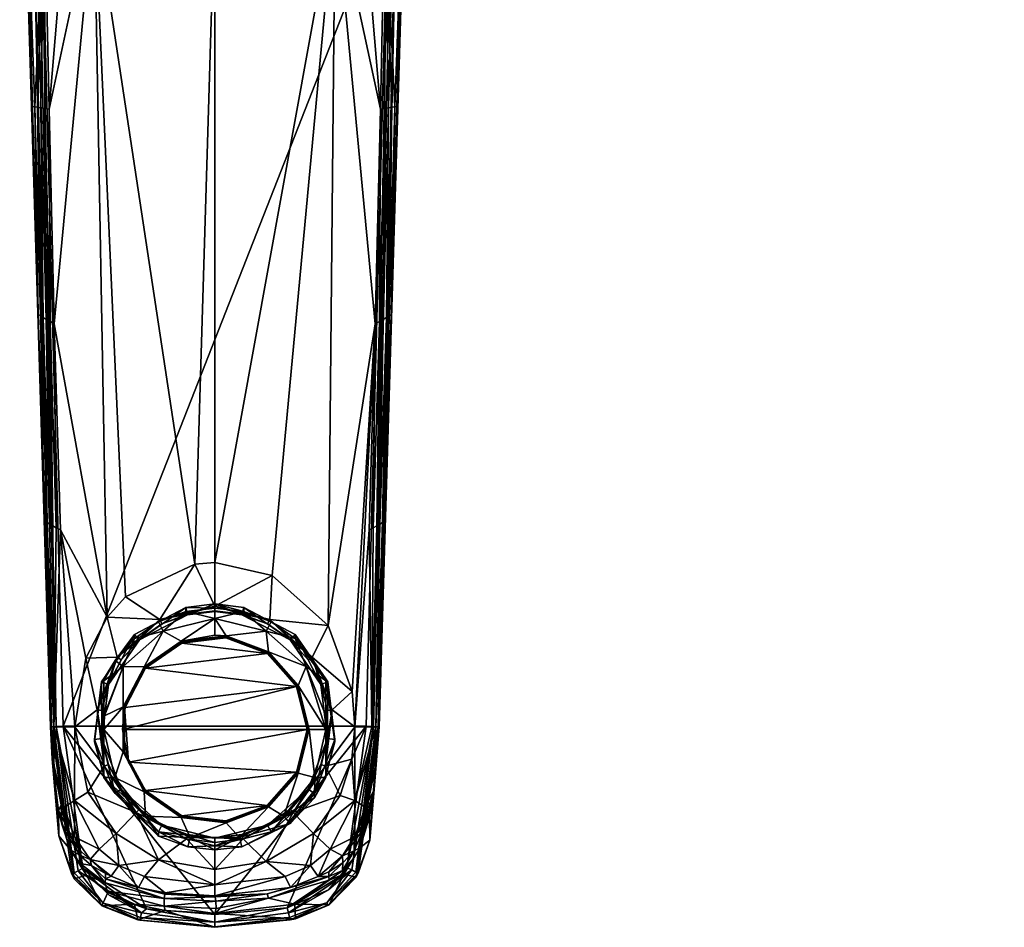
# Model space of a CAD drawing. Header units: centimetres. Extents: x -0.7 to 10.3, y -10.1 to 8.2.
# Tile 1 of 9: x -0.1 to 9.8, y -10.1 to -1. Entities that reach past the tile are written whole.
import ezdxf

# ---------------------------------------------------------------- set-up
doc = ezdxf.new("R2010")
doc.units = ezdxf.units.CM
doc.layers.get('0').update_dxf_attribs({"true_color": 0x5890e1})

msp = doc.modelspace()

# ---------------------------------------------------------------- meshes
at = {"color": 191, "true_color": 0xb89be5}
mesh = msp.add_polyface(dxfattribs=at)
corners = [(1.8878, -6.4325, 56.2974), (1.6889, -6.4472, 56.3011), (1.8878, 0.2496, 56.0637), (0.675, 0.2496, 56.2387), (0.9886, -6.779, 56.3862), (0.8051, -6.9827, 56.4389), (0.2722, -4.0302, 56.5798), (0.1335, -3.9491, 56.7376), (0.1645, -5.5959, 56.8099), (0.1121, -3.936, 56.7837), (0.0761, -1.8433, 56.7082), (0.0537, -1.8395, 56.7548), (-0.0005, 0.2496, 56.7283), (0.0527, -1.8394, 56.7575), (0.1743, 0.2496, 56.4904), (0.1043, -1.8479, 56.6641), (0.1605, -3.9653, 56.6943), (0.2001, -6.0301, 56.7733), (0.1108, -3.9353, 56.7867), (0.3978, 0.2496, 56.3485), (0.2211, -1.8663, 56.546), (0.1382, -1.8533, 56.6224), (0.1772, -1.8595, 56.5831), (0.2302, -4.0061, 56.6154), (0.1928, -3.9844, 56.6535), (3.1006, 0.2496, 56.2387), (0.1444, 0.2518, 58.1923), (0.0017, 5.6311, 58.1542), (0.2907, -8.0824, 58.16), (-0.0437, 5.631, 58.078), (0.2437, -8.0846, 58.0949), (-0.0481, 5.631, 58.0472), (0.2341, -8.085, 58.0415), (-0.0196, 0.2496, 57.0839), (-0.0099, 1.619, 56.5708), (-0.075, 2.942, 56.6907), (0.0472, 1.6454, 56.4448), (0.1258, 1.678, 56.3317), (0.2231, 1.7151, 56.2309), (0.3378, 1.7549, 56.1429), (1.8878, 2.0203, 55.7751), (0.6117, 1.8379, 56.0053), (3.1639, 1.8379, 56.0053), (0.2341, -8.0849, 57.2008), (0.364, -8.0792, 58.1923), (3.6313, 0.2518, 58.1923)]
mesh.append_faces([[corners[k] for k in face] for face in [(0, 1, 2), (2, 1, 3), (3, 1, 4), (5, 3, 4), (5, 6, 3), (7, 8, 9), (10, 9, 11), (12, 11, 13), (12, 10, 11), (12, 14, 10), (10, 14, 15), (7, 15, 16), (17, 7, 16), (8, 18, 9), (9, 18, 11), (11, 18, 13), (19, 20, 14), (19, 3, 20), (20, 3, 6), (21, 16, 15), (14, 21, 15), (14, 22, 21), (14, 20, 22), (22, 20, 23), (24, 22, 23), (24, 21, 22), (24, 16, 21), (20, 6, 23), (15, 7, 10), (10, 7, 9), (2, 25, 0), (26, 27, 28), (27, 29, 28), (28, 29, 30), (30, 29, 31), (32, 30, 31), (31, 33, 32), (14, 12, 34), (12, 35, 34), (36, 37, 14), (34, 36, 14), (38, 39, 19), (37, 19, 14), (37, 38, 19), (40, 2, 41), (41, 2, 3), (39, 3, 19), (39, 41, 3), (2, 40, 42), (12, 13, 33), (33, 13, 18), (33, 18, 43), (12, 33, 35), (44, 45, 26)]], dxfattribs={"color": 191})
mesh = msp.add_polyface(dxfattribs=at)
corners = [(3.6375, -1.8533, 56.6224), (3.5985, -1.8595, 56.5831), (3.6013, 0.2496, 56.4904), (3.6713, -1.8479, 56.6641), (3.6996, -1.8433, 56.7082), (3.1006, 0.2496, 56.2387), (3.3779, 0.2496, 56.3485), (3.5546, -1.8663, 56.546), (3.7762, 0.2496, 56.7283), (3.7219, -1.8395, 56.7548), (3.7229, -1.8394, 56.7575), (3.5319, -8.0846, 58.0949), (3.8237, 5.631, 58.0472), (3.8194, 5.631, 58.078), (3.485, -8.0824, 58.16), (3.7739, 5.6311, 58.1542), (3.6313, 0.2518, 58.1923), (3.7855, 1.619, 56.5708), (3.8506, 2.942, 56.6907), (3.7284, 1.6454, 56.4448), (3.6499, 1.678, 56.3317), (1.8878, 0.2496, 56.0637), (3.1639, 1.8379, 56.0053), (3.5525, 1.7151, 56.2309), (3.4378, 1.7549, 56.1429), (3.7953, 0.2496, 57.0839), (3.5416, -8.085, 58.0415), (3.689, 4.7632, 58.1923), (0.1444, 0.2518, 58.1923), (9.7086, 1.8346, 47.4235), (9.7647, 1.8085, 47.4172), (9.7237, 1.6881, 48.2095), (9.635, 1.9166, 47.4944), (9.665, 1.8055, 49.083), (9.6938, 1.7424, 49.0665), (9.6944, 1.7732, 49.1097), (9.7399, 1.7445, 49.1403), (9.6997, 1.7698, 49.1133), (9.7391, 1.7025, 49.0815), (9.7952, 1.6771, 49.0905), (9.7961, 1.7316, 49.1668), (9.7486, 1.7425, 49.1444), (9.7798, 1.6617, 48.2042), (9.7445, 1.697, 48.9646), (9.7922, 1.6741, 48.9181), (9.7371, 1.7007, 48.9719), (9.6953, 1.7397, 49.0237), (9.8344, 1.6914, 47.9811), (9.7999, 1.9584, 49.4839), (9.7444, 1.9764, 49.4647), (9.6992, 2.0046, 49.4341)]
mesh.append_faces([[corners[k] for k in face] for face in [(0, 1, 2), (3, 2, 4), (5, 6, 7), (7, 6, 2), (2, 8, 4), (4, 8, 9), (8, 10, 9), (2, 3, 0), (11, 12, 13), (14, 13, 15), (16, 14, 15), (8, 17, 18), (8, 2, 17), (17, 2, 19), (19, 2, 20), (5, 21, 22), (23, 20, 6), (24, 6, 5), (22, 24, 5), (6, 24, 23), (20, 2, 6), (25, 12, 26), (8, 25, 10), (8, 18, 25), (16, 27, 28), (29, 30, 31), (32, 31, 33), (32, 29, 31), (33, 34, 35), (36, 38, 41), (31, 30, 42), (43, 42, 44), (46, 31, 45), (31, 46, 33), (47, 42, 30), (35, 34, 37), (40, 48, 41), (36, 49, 37), (35, 50, 33), (43, 38, 45), (46, 34, 33)]], dxfattribs={"color": 191})
mesh.append_faces([[corners[k] for k in face] for face in [(36, 37, 34), (34, 38, 36), (38, 39, 40), (40, 41, 38), (31, 42, 43), (43, 45, 31), (49, 36, 41), (41, 48, 49), (50, 35, 37), (38, 43, 44), (44, 39, 38), (34, 46, 45), (45, 38, 34)]], dxfattribs={"vtx2": -1, "color": 191})
mesh = msp.add_polyface(dxfattribs=at)
corners = [(3.1006, 0.2496, 56.2387), (3.5546, -1.8663, 56.546), (3.5035, -4.0302, 56.5798), (3.0287, -7.0677, 56.4603), (3.2712, -7.7313, 56.5947), (2.4651, -6.5623, 56.3298), (1.8878, -6.4325, 56.2974), (3.2963, -8.085, 56.6293), (3.4416, -6.1043, 56.62), (3.4685, -8.085, 56.7795), (3.4821, -6.0822, 56.6546), (3.5181, -6.0624, 56.6917), (3.5454, -4.0061, 56.6154), (3.5828, -3.9844, 56.6535), (3.5985, -1.8595, 56.5831), (3.6422, -3.9491, 56.7376), (3.6996, -1.8433, 56.7082), (3.6636, -3.936, 56.7837), (3.6108, -5.6065, 56.8101), (3.6648, -3.9353, 56.7867), (3.5756, -6.0301, 56.7733), (3.5957, -6.0186, 56.8159), (3.5077, -8.085, 56.8447), (3.5494, -6.0449, 56.7313), (3.6013, 0.2496, 56.4904), (3.7219, -1.8395, 56.7548), (3.7229, -1.8394, 56.7575), (3.6151, -3.9653, 56.6943), (3.6713, -1.8479, 56.6641), (3.6375, -1.8533, 56.6224), (2.8683, -7.3837, 56.8102), (2.4415, -7.0062, 56.7904), (3.5416, -8.085, 58.0415), (3.8237, 5.631, 58.0472), (3.5319, -8.0846, 58.0949), (3.6313, 0.2518, 58.1923), (3.4116, -8.0792, 58.1923), (3.485, -8.0824, 58.16), (3.8194, 5.631, 58.078), (3.5416, -8.0848, 57.2005), (3.7953, 0.2496, 57.0839), (0.364, -8.0792, 58.1923), (2.6963, -7.155, 56.6686), (2.6963, -7.1972, 55.8647), (2.4545, -7.0305, 55.856), (2.4072, -7.1233, 55.8021), (2.419, -7.0504, 56.7648), (2.6458, -7.2066, 56.773), (2.6458, -7.212, 56.6715), (2.1796, -6.8842, 56.6543)]
mesh.append_faces([[corners[k] for k in face] for face in [(0, 1, 2), (3, 2, 4), (3, 0, 2), (3, 5, 0), (0, 5, 6), (4, 2, 7), (7, 2, 8), (9, 8, 10), (11, 10, 12), (13, 12, 14), (15, 16, 17), (18, 17, 19), (18, 15, 17), (18, 20, 15), (18, 21, 20), (20, 21, 22), (11, 9, 10), (11, 23, 9), (11, 13, 23), (11, 12, 13), (14, 1, 24), (14, 12, 1), (1, 12, 2), (2, 12, 10), (8, 2, 10), (17, 25, 19), (17, 16, 25), (25, 26, 19), (15, 20, 27), (28, 27, 29), (27, 28, 15), (15, 28, 16), (23, 13, 27), (20, 23, 27), (20, 22, 23), (27, 13, 29), (29, 13, 14), (3, 30, 31), (5, 3, 31), (32, 33, 34), (35, 36, 37), (37, 34, 38), (39, 40, 32), (21, 18, 39), (18, 19, 39), (39, 19, 40), (40, 19, 26), (36, 35, 41), (42, 43, 44), (43, 45, 44), (46, 31, 47), (47, 31, 30), (47, 48, 46), (48, 42, 49)]], dxfattribs={"color": 191})
mesh = msp.add_polyface(dxfattribs=at)
corners = [(0.8051, -6.9827, 56.4389), (0.3341, -6.1043, 56.62), (0.2722, -4.0302, 56.5798), (0.5893, -7.3934, 56.5351), (0.268, -8.0849, 56.8444), (0.2935, -6.0822, 56.6546), (0.2576, -6.0624, 56.6917), (0.2263, -6.0449, 56.7313), (0.2001, -6.0301, 56.7733), (0.1799, -6.0186, 56.8159), (0.1645, -5.5959, 56.8099), (0.1605, -3.9653, 56.6943), (0.1335, -3.9491, 56.7376), (0.2302, -4.0061, 56.6154), (0.1928, -3.9844, 56.6535), (2.4651, -6.5623, 56.3298), (2.4415, -7.0062, 56.7904), (1.8878, -6.8699, 56.7833), (1.8878, -6.4325, 56.2974), (1.6889, -6.4472, 56.3011), (1.3342, -7.0062, 56.7904), (0.9886, -6.779, 56.3862), (0.364, -8.0792, 58.1923), (0.1444, 0.2518, 58.1923), (0.2907, -8.0824, 58.16), (0.2341, -8.085, 58.0415), (-0.0196, 0.2496, 57.0839), (0.2341, -8.0849, 57.2008), (0.1108, -3.9353, 56.7867), (1.596, -6.9263, 55.8505), (1.596, -6.8842, 56.6543), (1.8878, -6.891, 55.8487), (1.3212, -7.0305, 55.856), (1.8878, -6.8488, 56.6525), (2.1796, -6.9263, 55.8505), (2.1796, -6.8842, 56.6543), (2.4545, -7.0305, 55.856), (1.8878, -6.9955, 55.7954), (1.3685, -7.1233, 55.8021), (2.4072, -7.1233, 55.8021), (1.3567, -7.0504, 56.7648), (1.6143, -6.9527, 56.7597), (1.8878, -6.9196, 56.758), (2.1613, -6.9527, 56.7597), (2.419, -7.0504, 56.7648), (2.1613, -6.9581, 56.6582), (1.8878, -6.9249, 56.6565), (1.6143, -6.9581, 56.6582), (2.6458, -7.212, 56.6715), (1.1299, -7.212, 56.6715)]
mesh.append_faces([[corners[k] for k in face] for face in [(0, 1, 2), (0, 3, 1), (4, 5, 1), (4, 6, 5), (4, 7, 6), (4, 8, 7), (4, 9, 8), (8, 9, 10), (8, 11, 7), (8, 10, 12), (13, 2, 5), (6, 13, 5), (6, 14, 13), (6, 7, 14), (14, 7, 11), (2, 1, 5), (15, 16, 17), (18, 17, 19), (18, 15, 17), (17, 20, 19), (19, 20, 21), (21, 20, 0), (22, 23, 24), (25, 26, 27), (27, 28, 10), (9, 27, 10), (29, 30, 31), (29, 32, 30), (30, 33, 31), (31, 33, 34), (34, 33, 35), (36, 34, 35), (29, 37, 38), (29, 31, 37), (37, 31, 34), (39, 37, 34), (40, 20, 41), (41, 20, 17), (42, 17, 43), (42, 41, 17), (17, 16, 43), (43, 16, 44), (43, 45, 42), (43, 44, 45), (45, 46, 42), (42, 46, 41), (41, 46, 47), (40, 41, 47), (45, 35, 33), (46, 33, 47), (46, 45, 33), (45, 48, 35), (30, 49, 47), (33, 30, 47)]], dxfattribs={"color": 191})
mesh = msp.add_polyface(dxfattribs=at)
corners = [(0.3341, -6.1043, 56.62), (0.5893, -7.3934, 56.5351), (0.4794, -8.085, 56.6293), (0.268, -8.0849, 56.8444), (0.8051, -6.9827, 56.4389), (1.3342, -7.0062, 56.7904), (0.9074, -7.3837, 56.8102), (0.7052, -7.9162, 56.8381), (0.2649, -8.3115, 56.8878), (0.2341, -8.0849, 57.2008), (0.1799, -6.0186, 56.8159), (0.6775, -8.2371, 56.2674), (0.6775, -8.2131, 56.724), (0.7479, -7.6586, 56.2372), (0.7479, -7.6346, 56.6937), (0.7702, -7.6037, 56.2342), (1.0794, -7.155, 56.6686), (0.8844, -7.4169, 55.8763), (1.0794, -7.1972, 55.8647), (0.7702, -7.6219, 55.887), (0.7702, -8.1116, 55.8539), (0.7702, -7.9758, 55.8516), (0.7784, -7.9771, 55.8468), (0.968, -7.4776, 55.8207), (0.7532, -8.1987, 56.825), (0.7532, -7.9234, 56.8106), (0.8191, -7.6563, 56.7966), (0.9471, -7.4127, 56.7838), (1.1299, -7.2066, 56.773), (1.1299, -7.212, 56.6715), (0.8191, -7.6616, 56.6951), (0.7532, -8.2039, 56.7235), (0.9655, -7.8845, 55.8421), (1.1767, -7.4825, 55.8209), (0.9655, -8.3386, 55.8658), (0.7702, -8.5769, 56.2852), (0.9852, -7.8904, 55.8219), (0.9582, -8.1126, 55.8336), (0.9782, -7.8887, 55.8232), (0.966, -7.8849, 55.8372), (1.1772, -7.4831, 55.8161), (0.9705, -7.8864, 55.8286), (0.966, -8.3387, 55.8609), (1.1806, -7.4866, 55.8077), (1.192, -7.497, 55.8013), (1.0186, -8.4418, 55.8509), (0.9705, -8.3381, 55.8523), (1.1866, -7.4921, 55.8024)]
mesh.append_faces([[corners[k] for k in face] for face in [(0, 1, 2), (3, 0, 2), (4, 5, 6), (1, 6, 7), (2, 1, 7), (1, 4, 6), (3, 8, 9), (10, 3, 9), (11, 12, 13), (13, 12, 14), (15, 14, 16), (17, 16, 18), (17, 15, 16), (17, 19, 15), (15, 13, 14), (20, 21, 22), (22, 21, 23), (23, 21, 19), (17, 23, 19), (17, 18, 23), (24, 7, 25), (25, 7, 26), (26, 7, 6), (27, 6, 28), (27, 26, 6), (27, 28, 29), (30, 27, 29), (30, 26, 27), (30, 25, 26), (30, 31, 25), (25, 31, 24), (12, 31, 14), (14, 30, 16), (14, 31, 30), (30, 29, 16), (32, 20, 22), (23, 32, 22), (23, 33, 32), (32, 34, 20), (15, 35, 13), (13, 35, 11), (19, 21, 15), (15, 21, 20), (35, 15, 20), (36, 37, 38), (34, 32, 39), (39, 32, 40), (39, 41, 42), (39, 43, 41), (44, 36, 38), (32, 33, 40), (45, 38, 37), (38, 46, 41), (47, 38, 41)]], dxfattribs={"color": 191})
mesh = msp.add_polyface(dxfattribs=at)
corners = [(3.5494, -6.0449, 56.7313), (3.5077, -8.085, 56.8447), (3.4685, -8.085, 56.7795), (3.4416, -6.1043, 56.62), (3.2963, -8.085, 56.6293), (3.0705, -7.9162, 56.8381), (3.2712, -7.7313, 56.5947), (2.8683, -7.3837, 56.8102), (3.0287, -7.0677, 56.4603), (3.5957, -6.0186, 56.8159), (3.5416, -8.0848, 57.2005), (3.0054, -7.6037, 56.2342), (2.6963, -7.1972, 55.8647), (2.6963, -7.155, 56.6686), (3.0278, -7.6346, 56.6937), (3.0982, -8.2371, 56.2674), (3.0982, -8.2131, 56.724), (3.0054, -7.6219, 55.887), (2.8076, -7.4776, 55.8207), (2.4072, -7.1233, 55.8021), (3.0054, -7.9758, 55.8516), (3.0054, -8.1116, 55.8539), (2.8285, -7.4127, 56.7838), (2.9566, -7.6563, 56.7966), (2.6458, -7.2066, 56.773), (3.0225, -7.9234, 56.8106), (3.0225, -8.1987, 56.825), (3.0225, -8.2039, 56.7235), (2.9566, -7.6616, 56.6951), (2.6458, -7.212, 56.6715), (2.4274, -7.3308, 55.813), (2.729, -7.6707, 55.8308), (2.8378, -8.1116, 55.8539), (3.0054, -8.5769, 56.2852), (2.711, -7.6812, 55.811), (2.42, -7.3426, 55.7946), (2.7174, -7.6778, 55.8122), (2.8175, -8.1126, 55.8336), (2.8247, -8.1125, 55.8349), (2.4159, -7.3486, 55.7936), (2.8372, -8.1118, 55.8491), (2.7285, -7.6713, 55.826), (2.4271, -7.3316, 55.8081), (2.4246, -7.3358, 55.7998), (2.7244, -7.6738, 55.8175), (2.8327, -8.1123, 55.8404)]
mesh.append_faces([[corners[k] for k in face] for face in [(0, 1, 2), (3, 2, 4), (4, 5, 6), (6, 5, 7), (8, 6, 7), (1, 9, 10), (11, 12, 13), (14, 11, 13), (14, 15, 11), (14, 16, 15), (11, 17, 12), (12, 18, 19), (12, 17, 18), (18, 17, 20), (21, 18, 20), (22, 7, 23), (22, 24, 7), (7, 5, 23), (23, 5, 25), (25, 5, 26), (26, 27, 25), (25, 27, 28), (23, 28, 22), (23, 25, 28), (28, 29, 22), (22, 29, 24), (14, 27, 16), (14, 28, 27), (14, 13, 28), (28, 13, 29), (19, 18, 30), (30, 18, 31), (31, 18, 21), (32, 31, 21), (33, 21, 11), (21, 20, 11), (11, 20, 17), (33, 11, 15), (34, 35, 36), (37, 36, 38), (37, 34, 36), (34, 39, 35), (31, 40, 41), (30, 41, 42), (30, 31, 41), (31, 32, 40), (35, 43, 36), (42, 44, 43), (42, 41, 44), (44, 41, 45), (38, 44, 45), (38, 36, 44), (44, 36, 43), (40, 45, 41)]], dxfattribs={"color": 191})
mesh = msp.add_polyface(dxfattribs=at)
corners = [(2.6963, -7.155, 56.6686), (2.4545, -7.0305, 55.856), (2.1796, -6.8842, 56.6543), (1.0794, -7.1972, 55.8647), (1.0794, -7.155, 56.6686), (1.3212, -7.0305, 55.856), (1.596, -6.8842, 56.6543), (0.968, -7.4776, 55.8207), (1.3685, -7.1233, 55.8021), (1.596, -6.9263, 55.8505), (2.4072, -7.1233, 55.8021), (2.1796, -6.9263, 55.8505), (0.9074, -7.3837, 56.8102), (1.3342, -7.0062, 56.7904), (1.1299, -7.2066, 56.773), (1.3567, -7.0504, 56.7648), (1.1299, -7.212, 56.6715), (1.6143, -6.9581, 56.6582), (2.419, -7.0504, 56.7648), (2.6458, -7.212, 56.6715), (2.1613, -6.9581, 56.6582), (2.0023, -7.1699, 55.8046), (1.8878, -7.1629, 55.8042), (1.8878, -6.9955, 55.7954), (2.4274, -7.3308, 55.813), (1.1767, -7.4825, 55.8209), (1.5509, -7.2245, 55.8074), (0.9852, -7.8904, 55.8219), (2.711, -7.6812, 55.811), (0.9582, -8.1126, 55.8336), (1.192, -7.497, 55.8013), (2.4159, -7.3486, 55.7936), (1.5581, -7.2445, 55.7881), (1.9999, -7.191, 55.7854), (2.8175, -8.1126, 55.8336), (0.9782, -7.8887, 55.8232), (1.1866, -7.4921, 55.8024), (1.5556, -7.2378, 55.7891), (2.0007, -7.1838, 55.7863), (2.42, -7.3426, 55.7946), (1.1806, -7.4866, 55.8077), (1.1772, -7.4831, 55.8161), (1.5528, -7.23, 55.7942), (0.9705, -7.8864, 55.8286), (0.966, -7.8849, 55.8372), (2.4271, -7.3316, 55.8081), (2.0022, -7.1707, 55.7997), (1.5512, -7.2253, 55.8026), (2.0017, -7.1756, 55.7914), (2.4246, -7.3358, 55.7998)]
mesh.append_faces([[corners[k] for k in face] for face in [(0, 1, 2), (3, 4, 5), (5, 4, 6), (7, 3, 8), (8, 3, 5), (9, 8, 5), (10, 11, 1), (12, 13, 14), (14, 13, 15), (16, 15, 17), (16, 14, 15), (18, 19, 20), (4, 16, 6), (21, 22, 23), (10, 21, 23), (10, 24, 21), (7, 8, 25), (25, 8, 26), (26, 8, 23), (22, 26, 23), (27, 28, 29), (27, 30, 28), (28, 30, 31), (31, 30, 32), (33, 31, 32), (28, 34, 29), (30, 35, 36), (32, 36, 37), (33, 37, 38), (31, 38, 39), (40, 41, 42), (37, 42, 38), (37, 40, 42), (37, 36, 40), (40, 36, 43), (44, 41, 40), (31, 33, 38), (33, 32, 37), (32, 30, 36), (21, 45, 46), (22, 46, 47), (26, 47, 25), (26, 22, 47), (21, 24, 45), (41, 25, 47), (42, 47, 48), (38, 48, 39), (38, 42, 48), (39, 48, 49), (49, 48, 46), (45, 49, 46), (21, 46, 22), (46, 48, 47), (47, 42, 41)]], dxfattribs={"color": 191})
mesh = msp.add_polyface(dxfattribs=at)
corners = [(0.4794, -8.085, 56.6293), (0.4782, -8.8273, 56.7201), (0.268, -8.0849, 56.8444), (0.6092, -8.743, 56.6283), (0.8944, -9.1585, 56.6225), (0.4779, -9.1939, 56.8599), (0.3721, -8.8963, 56.8504), (0.2871, -8.3891, 56.8488), (0.378, -8.9305, 56.8563), (0.726, -9.3194, 56.7435), (0.7052, -7.9162, 56.8381), (0.7739, -8.4814, 56.8677), (1.0979, -8.9501, 56.8923), (0.2437, -8.0846, 58.0949), (0.4723, -9.5569, 58.1333), (0.2907, -8.0824, 58.16), (0.4494, -9.5695, 58.0786), (0.3177, -9.183, 58.0338), (0.2341, -8.085, 58.0415), (0.513, -9.5345, 58.174), (0.5597, -9.5097, 58.1923), (0.364, -8.0792, 58.1923), (0.2341, -8.0849, 57.2008), (0.2528, -8.4075, 57.2048), (0.3162, -8.9309, 57.2121), (0.4177, -9.1351, 56.9186), (0.3453, -8.9835, 57.0164), (0.3424, -8.87, 56.8981), (0.3471, -8.8073, 56.8555), (0.2588, -8.4213, 56.9808), (0.2584, -8.3938, 56.9569), (0.2591, -8.3667, 56.9333), (0.2612, -8.3395, 56.9101), (0.2649, -8.3115, 56.8878), (0.353, -9.0748, 57.1679), (0.4798, -9.1982, 56.8602), (0.7702, -8.5951, 55.938), (0.8844, -8.758, 56.7526), (0.7702, -8.5769, 56.2852), (0.6775, -8.2131, 56.724), (0.6775, -8.2371, 56.2674), (0.7702, -8.1116, 55.8539), (0.8809, -8.5957, 55.8792), (0.7532, -8.1987, 56.825), (0.8191, -8.4658, 56.839), (0.7532, -8.2039, 56.7235), (0.9471, -8.7148, 56.7504)]
mesh.append_faces([[corners[k] for k in face] for face in [(0, 1, 2), (0, 3, 1), (1, 3, 4), (1, 5, 6), (2, 6, 7), (2, 1, 6), (5, 8, 6), (6, 8, 7), (9, 1, 4), (0, 10, 11), (3, 11, 12), (3, 0, 11), (13, 14, 15), (13, 16, 14), (13, 17, 16), (13, 18, 17), (19, 20, 15), (14, 19, 15), (20, 21, 15), (22, 23, 18), (18, 23, 17), (17, 23, 24), (8, 25, 26), (27, 26, 24), (23, 27, 24), (23, 28, 27), (23, 29, 28), (23, 30, 29), (23, 31, 30), (23, 22, 31), (31, 22, 32), (7, 32, 33), (2, 7, 33), (25, 34, 26), (24, 26, 34), (26, 27, 8), (8, 27, 28), (7, 28, 29), (30, 7, 29), (30, 31, 7), (7, 31, 32), (8, 35, 25), (33, 32, 22), (28, 7, 8), (36, 37, 38), (37, 39, 38), (38, 39, 40), (41, 42, 36), (11, 43, 44), (11, 10, 43), (43, 45, 44), (44, 45, 46), (39, 37, 45), (38, 41, 36)]], dxfattribs={"color": 191})
mesh = msp.add_polyface(dxfattribs=at)
corners = [(0.8944, -9.1585, 56.6225), (0.6092, -8.743, 56.6283), (1.0979, -8.9501, 56.8923), (1.3212, -9.1865, 55.9689), (1.3212, -9.1445, 56.7728), (0.8844, -8.758, 56.7526), (0.7702, -8.5951, 55.938), (0.8809, -8.5957, 55.8792), (1.191, -8.9841, 55.8997), (0.9471, -8.7094, 56.8518), (1.1299, -8.9155, 56.8625), (0.7739, -8.4814, 56.8677), (0.8191, -8.4658, 56.839), (1.3567, -9.0717, 56.8708), (1.6027, -9.2147, 56.9062), (0.9471, -8.7148, 56.7504), (1.3567, -9.0771, 56.7692), (1.6143, -9.1694, 56.8758), (0.7532, -8.2039, 56.7235), (1.5509, -8.9986, 55.9004), (1.6391, -9.1996, 55.9109), (1.1767, -8.7406, 55.8869), (0.9655, -8.3386, 55.8658), (0.7702, -8.1116, 55.8539), (2.0023, -9.0533, 55.9032), (0.9582, -8.1126, 55.8336), (2.8175, -8.1126, 55.8336), (1.0186, -8.4418, 55.8509), (1.5581, -8.9807, 55.8791), (1.192, -8.7282, 55.8659), (2.4159, -8.8766, 55.8736), (2.711, -8.5441, 55.8563), (2.0007, -9.0413, 55.8836), (1.5556, -8.9873, 55.8808), (1.1866, -8.733, 55.8675), (0.9782, -8.3364, 55.8466), (1.1806, -8.738, 55.8732), (0.9705, -8.3381, 55.8523), (1.1772, -8.7405, 55.882), (0.966, -8.3387, 55.8609), (0.966, -7.8849, 55.8372), (1.5512, -8.9983, 55.8955), (2.0022, -9.053, 55.8983), (0.9782, -7.8887, 55.8232), (0.9705, -7.8864, 55.8286), (1.5528, -8.9945, 55.8867), (2.0017, -9.049, 55.8895)]
mesh.append_faces([[corners[k] for k in face] for face in [(0, 1, 2), (3, 4, 5), (6, 3, 5), (6, 7, 8), (3, 6, 8), (9, 10, 2), (11, 9, 2), (11, 12, 9), (2, 13, 14), (2, 10, 13), (9, 15, 10), (9, 12, 15), (15, 16, 10), (10, 16, 13), (13, 16, 17), (18, 5, 15), (15, 5, 4), (16, 15, 4), (19, 20, 8), (21, 8, 7), (22, 7, 23), (22, 21, 7), (21, 19, 8), (19, 24, 20), (25, 26, 27), (28, 29, 30), (29, 27, 31), (28, 32, 33), (29, 33, 34), (35, 34, 36), (37, 36, 38), (39, 38, 21), (22, 39, 21), (22, 40, 39), (29, 35, 27), (29, 34, 35), (29, 28, 33), (21, 38, 19), (19, 38, 41), (24, 41, 42), (24, 19, 41), (35, 37, 43), (27, 35, 43), (37, 35, 36), (44, 37, 39), (39, 37, 38), (36, 34, 45), (41, 45, 42), (41, 36, 45), (41, 38, 36), (34, 33, 45), (45, 33, 46), (42, 45, 46), (33, 32, 46)]], dxfattribs={"color": 191})
mesh = msp.add_polyface(dxfattribs=at)
corners = [(2.8813, -9.1585, 56.6225), (3.1507, -8.7784, 56.6273), (3.2974, -8.8273, 56.7201), (3.2661, -8.4108, 56.6355), (3.2963, -8.085, 56.6293), (3.4685, -8.085, 56.7795), (3.5077, -8.085, 56.8447), (3.4036, -8.8963, 56.8505), (3.2977, -9.194, 56.8599), (3.4785, -8.4902, 56.8503), (3.4248, -8.8227, 56.855), (3.3149, -9.159, 56.8597), (3.0018, -8.4814, 56.8677), (3.0705, -7.9162, 56.8381), (3.5416, -8.085, 58.0415), (3.5319, -8.0846, 58.0949), (3.4494, -9.2283, 58.0326), (3.3313, -9.5603, 58.0787), (3.4116, -8.0792, 58.1923), (3.2182, -9.5057, 58.1923), (3.485, -8.0824, 58.16), (3.2673, -9.5261, 58.174), (3.3081, -9.5479, 58.1334), (3.4929, -8.7166, 57.2092), (3.4466, -8.9938, 57.213), (3.5416, -8.0848, 57.2005), (3.4481, -8.9386, 57.0741), (3.448, -8.9082, 57.0009), (3.3844, -9.1082, 56.9682), (3.3697, -9.0253, 56.8598), (3.4328, -8.8421, 56.8791), (3.5125, -8.4494, 56.9499), (3.4441, -8.876, 56.9351), (3.3805, -9.0675, 56.9091), (3.5053, -8.4342, 56.9077), (3.493, -8.412, 56.8638), (3.0982, -8.2371, 56.2674), (3.0982, -8.2131, 56.724), (3.0054, -8.5769, 56.2852), (2.8912, -8.758, 56.7526), (2.8912, -8.8001, 55.9487), (3.0054, -8.5841, 56.1471), (3.0054, -8.5884, 56.0662), (3.0054, -8.5951, 55.938), (2.8948, -8.5957, 55.8792), (3.0054, -8.1116, 55.8539), (3.0225, -8.1987, 56.825), (2.9566, -8.4658, 56.839), (3.0225, -8.2039, 56.7235)]
mesh.append_faces([[corners[k] for k in face] for face in [(0, 1, 2), (1, 3, 2), (2, 3, 4), (5, 2, 4), (5, 6, 2), (2, 6, 7), (8, 2, 7), (6, 9, 7), (7, 9, 10), (11, 7, 10), (12, 3, 1), (12, 4, 3), (12, 13, 4), (14, 15, 16), (16, 15, 17), (18, 19, 20), (20, 19, 21), (22, 15, 20), (23, 16, 24), (23, 14, 16), (23, 25, 14), (23, 24, 26), (27, 26, 28), (29, 11, 10), (30, 10, 31), (25, 31, 6), (25, 30, 31), (25, 23, 30), (30, 23, 32), (29, 32, 27), (33, 27, 28), (33, 29, 27), (10, 9, 31), (31, 9, 34), (6, 34, 35), (9, 35, 34), (9, 6, 35), (32, 23, 27), (27, 23, 26), (10, 30, 29), (29, 30, 32), (34, 6, 31), (36, 37, 38), (38, 37, 39), (40, 41, 38), (40, 42, 41), (40, 43, 42), (43, 44, 45), (46, 13, 12), (47, 46, 12), (47, 48, 46), (48, 39, 37), (38, 41, 45), (45, 41, 42), (43, 45, 42)]], dxfattribs={"color": 191})
mesh = msp.add_polyface(dxfattribs=at)
corners = [(0.726, -9.3194, 56.7435), (0.8944, -9.1585, 56.6225), (0.9244, -9.4813, 56.7529), (0.6345, -9.4229, 56.8634), (0.8463, -9.591, 56.8659), (0.4798, -9.1982, 56.8602), (0.4779, -9.1939, 56.8599), (1.1221, -9.7046, 56.8675), (0.378, -8.9305, 56.8563), (0.4782, -8.8273, 56.7201), (0.7515, -9.8846, 58.0756), (1.134, -10.0312, 58.0787), (0.7648, -9.8627, 58.1317), (0.4494, -9.5695, 58.0786), (0.4723, -9.5569, 58.1333), (1.1503, -9.9605, 58.1741), (0.8263, -9.7823, 58.1923), (0.5597, -9.5097, 58.1923), (0.513, -9.5345, 58.174), (0.3177, -9.183, 58.0338), (0.4743, -9.6182, 58.0221), (0.7522, -9.8878, 58.0195), (1.1147, -10.0302, 58.0232), (0.4339, -9.3218, 57.2176), (0.3162, -8.9309, 57.2121), (0.5981, -9.5793, 57.2212), (0.8127, -9.7554, 57.2236), (1.0818, -9.8715, 57.2252), (1.3792, -9.8149, 56.9426), (0.8043, -9.7391, 57.1852), (0.7861, -9.6576, 57.009), (0.7896, -9.6159, 56.936), (0.6478, -9.4832, 56.91), (0.7898, -9.5644, 56.8734), (0.5322, -9.4631, 57.1246), (0.5248, -9.376, 56.9689), (0.5203, -9.321, 56.904), (0.4177, -9.1351, 56.9186), (0.436, -9.3254, 57.2151), (0.353, -9.0748, 57.1679), (1.2003, -9.9174, 58.1923), (0.364, -8.0792, 58.1923)]
mesh.append_faces([[corners[k] for k in face] for face in [(0, 1, 2), (3, 2, 4), (3, 0, 2), (3, 5, 0), (0, 5, 6), (4, 2, 7), (5, 8, 6), (6, 9, 0), (10, 11, 12), (13, 12, 14), (15, 16, 17), (14, 12, 18), (18, 12, 15), (17, 18, 15), (19, 20, 13), (13, 20, 10), (12, 13, 10), (20, 21, 10), (10, 21, 22), (23, 19, 24), (23, 20, 19), (23, 25, 20), (20, 25, 21), (21, 25, 26), (27, 21, 26), (27, 22, 21), (28, 29, 30), (31, 30, 32), (33, 32, 3), (4, 33, 3), (4, 31, 33), (4, 7, 31), (27, 26, 29), (29, 26, 25), (30, 25, 34), (32, 34, 35), (3, 35, 36), (5, 36, 37), (34, 25, 38), (35, 38, 39), (37, 35, 39), (37, 36, 35), (24, 39, 23), (5, 3, 36), (25, 23, 38), (38, 23, 39), (34, 38, 35), (30, 34, 32), (31, 28, 30), (30, 29, 25), (32, 35, 3), (32, 33, 31), (40, 41, 17), (16, 40, 17)]], dxfattribs={"color": 191})
mesh = msp.add_polyface(dxfattribs=at)
corners = [(1.8878, -9.5211, 56.6633), (1.8878, -9.6762, 56.7662), (1.3216, -9.4238, 56.6426), (1.1802, -9.5921, 56.76), (0.9244, -9.4813, 56.7529), (1.1221, -9.7046, 56.8675), (1.8878, -9.7881, 56.8685), (1.3905, -9.759, 56.8683), (0.8944, -9.1585, 56.6225), (1.6027, -9.2147, 56.9062), (1.8878, -9.2493, 56.9079), (1.0979, -8.9501, 56.8923), (1.1147, -10.0302, 58.0232), (1.8878, -10.1047, 58.0278), (1.134, -10.0312, 58.0787), (1.2003, -9.9174, 58.1923), (1.1503, -9.9605, 58.1741), (1.8878, -10.0527, 58.1568), (1.8878, -9.9753, 58.1923), (0.8263, -9.7823, 58.1923), (0.7515, -9.8846, 58.0756), (1.1399, -10.0056, 58.1334), (1.8878, -10.0989, 58.0854), (0.7648, -9.8627, 58.1317), (1.0818, -9.8715, 57.2252), (1.3886, -9.9368, 57.2262), (1.8878, -9.9671, 57.2267), (1.378, -9.891, 57.0922), (1.9013, -9.9169, 57.0752), (0.8043, -9.7391, 57.1852), (0.7896, -9.6159, 56.936), (1.3867, -9.7717, 56.8828), (1.3792, -9.8149, 56.9426), (1.8921, -9.7987, 56.8802), (1.8978, -9.8417, 56.938), (0.364, -8.0792, 58.1923), (1.8878, -9.326, 55.9763), (1.8878, -9.2839, 56.7801), (1.6165, -9.2955, 55.9747), (1.3212, -9.1445, 56.7728), (1.3212, -9.1865, 55.9689), (1.191, -8.9841, 55.8997), (1.6391, -9.1996, 55.9109), (1.8878, -9.2025, 56.8776), (1.6143, -9.1694, 56.8758), (1.3567, -9.0717, 56.8708), (1.3567, -9.0771, 56.7692), (1.8878, -9.2078, 56.7762)]
mesh.append_faces([[corners[k] for k in face] for face in [(0, 1, 2), (2, 1, 3), (4, 3, 5), (6, 7, 1), (1, 7, 3), (3, 7, 5), (8, 2, 4), (4, 2, 3), (9, 10, 0), (2, 9, 0), (2, 11, 9), (2, 8, 11), (12, 13, 14), (15, 16, 17), (18, 15, 17), (15, 19, 16), (14, 20, 12), (17, 16, 21), (22, 21, 14), (13, 22, 14), (16, 23, 21), (21, 23, 14), (17, 21, 22), (24, 25, 12), (12, 25, 13), (13, 25, 26), (27, 28, 26), (25, 27, 26), (25, 24, 27), (27, 24, 29), (30, 5, 31), (32, 31, 33), (5, 7, 31), (31, 7, 6), (33, 31, 6), (28, 27, 34), (34, 27, 32), (33, 34, 32), (31, 32, 30), (27, 29, 32), (15, 18, 35), (36, 37, 38), (37, 39, 38), (38, 39, 40), (40, 41, 42), (38, 42, 36), (38, 40, 42), (43, 10, 44), (44, 10, 9), (45, 44, 9), (44, 46, 47), (43, 44, 47), (46, 39, 47), (39, 37, 47)]], dxfattribs={"color": 191})
mesh = msp.add_polyface(dxfattribs=at)
corners = [(3.1507, -8.7784, 56.6273), (2.8813, -9.1585, 56.6225), (2.6778, -8.9501, 56.8923), (3.0018, -8.4814, 56.8677), (1.8878, -9.9753, 58.1923), (3.4116, -8.0792, 58.1923), (0.364, -8.0792, 58.1923), (2.8912, -8.8001, 55.9487), (2.8912, -8.758, 56.7526), (2.6481, -9.0603, 55.9623), (3.0054, -8.5769, 56.2852), (2.4545, -9.1445, 56.7728), (2.5847, -8.9841, 55.8997), (2.8948, -8.5957, 55.8792), (3.0054, -8.5951, 55.938), (2.9566, -8.4658, 56.839), (2.8285, -8.7094, 56.8518), (2.6458, -8.9155, 56.8625), (2.419, -9.0717, 56.8708), (2.419, -9.0771, 56.7692), (2.8285, -8.7148, 56.7504), (3.0225, -8.2039, 56.7235), (2.8378, -8.1116, 55.8539), (3.0054, -8.1116, 55.8539), (2.729, -8.5524, 55.877), (2.4274, -8.8923, 55.8948), (2.1365, -9.1996, 55.9109), (1.0186, -8.4418, 55.8509), (2.8175, -8.1126, 55.8336), (2.711, -8.5441, 55.8563), (1.192, -8.7282, 55.8659), (2.4159, -8.8766, 55.8736), (1.5581, -8.9807, 55.8791), (1.9999, -9.0342, 55.8819), (2.8247, -8.1125, 55.8349), (2.7174, -8.5474, 55.8577), (2.42, -8.8825, 55.8753), (2.0007, -9.0413, 55.8836), (2.0022, -9.053, 55.8983), (2.4271, -8.8921, 55.8899), (2.7285, -8.5524, 55.8721), (2.8372, -8.1118, 55.8491), (2.0023, -9.0533, 55.9032), (2.8327, -8.1123, 55.8404), (2.7244, -8.5507, 55.8634), (2.0017, -9.049, 55.8895), (2.4246, -8.8888, 55.8812)]
mesh.append_faces([[corners[k] for k in face] for face in [(0, 1, 2), (3, 0, 2), (4, 5, 6), (7, 8, 9), (7, 10, 8), (8, 11, 9), (7, 12, 13), (14, 7, 13), (7, 9, 12), (15, 3, 16), (3, 2, 16), (16, 2, 17), (17, 2, 18), (18, 19, 17), (17, 19, 20), (16, 20, 15), (16, 17, 20), (20, 21, 15), (20, 11, 8), (21, 20, 8), (20, 19, 11), (22, 23, 13), (24, 13, 12), (25, 12, 26), (25, 24, 12), (24, 22, 13), (27, 28, 29), (30, 29, 31), (32, 31, 33), (29, 34, 35), (31, 35, 36), (33, 36, 37), (32, 33, 37), (33, 31, 36), (31, 29, 35), (29, 28, 34), (25, 38, 39), (24, 39, 40), (22, 40, 41), (22, 24, 40), (24, 25, 39), (25, 42, 38), (34, 43, 35), (43, 41, 44), (35, 44, 36), (35, 43, 44), (38, 45, 39), (45, 37, 46), (39, 46, 40), (39, 45, 46), (37, 36, 46), (46, 36, 44), (40, 44, 41), (40, 46, 44)]], dxfattribs={"color": 191})
mesh = msp.add_polyface(dxfattribs=at)
corners = [(2.6502, -9.7053, 56.8673), (1.8878, -9.7881, 56.8685), (2.5955, -9.5922, 56.76), (2.8513, -9.4813, 56.7529), (2.4068, -9.4405, 56.6453), (1.8878, -9.5211, 56.6633), (1.8878, -9.6762, 56.7662), (2.8813, -9.1585, 56.6225), (2.9274, -9.592, 56.8658), (2.6778, -8.9501, 56.8923), (2.1729, -9.2147, 56.9062), (1.8878, -9.2493, 56.9079), (2.6163, -9.9083, 58.1923), (2.6298, -9.9595, 58.174), (3.0326, -9.726, 58.1923), (1.8878, -10.0527, 58.1568), (1.8878, -9.9753, 58.1923), (2.6404, -10.0046, 58.1333), (3.0173, -9.8587, 58.1316), (2.6464, -10.0301, 58.0786), (3.0308, -9.8806, 58.0755), (2.7009, -10.02, 58.0227), (1.8878, -10.1047, 58.0278), (1.8878, -10.0989, 58.0854), (1.8878, -9.9671, 57.2267), (2.6936, -9.8715, 57.2252), (2.4142, -9.7675, 56.8818), (3.0373, -9.5917, 56.9533), (2.4305, -9.8125, 56.9433), (1.8978, -9.8417, 56.938), (1.9013, -9.9169, 57.0752), (1.8921, -9.7987, 56.8802), (3.0406, -9.6309, 57.025), (3.4116, -8.0792, 58.1923), (2.6481, -9.0603, 55.9623), (2.4545, -9.1445, 56.7728), (2.1592, -9.2955, 55.9747), (1.8878, -9.2839, 56.7801), (1.8878, -9.326, 55.9763), (1.6391, -9.1996, 55.9109), (2.1365, -9.1996, 55.9109), (2.5847, -8.9841, 55.8997), (2.419, -9.0717, 56.8708), (2.1613, -9.1694, 56.8758), (1.8878, -9.2025, 56.8776), (1.8878, -9.2078, 56.7762), (2.419, -9.0771, 56.7692), (2.0023, -9.0533, 55.9032), (2.4274, -8.8923, 55.8948)]
mesh.append_faces([[corners[k] for k in face] for face in [(0, 1, 2), (3, 2, 4), (5, 4, 6), (6, 4, 2), (1, 6, 2), (7, 3, 4), (8, 0, 3), (3, 0, 2), (7, 4, 9), (9, 4, 10), (10, 4, 5), (11, 10, 5), (12, 13, 14), (12, 15, 13), (12, 16, 15), (13, 15, 17), (18, 17, 19), (20, 19, 21), (22, 19, 23), (22, 21, 19), (15, 23, 17), (17, 23, 19), (17, 18, 13), (22, 24, 21), (21, 24, 25), (26, 27, 28), (29, 28, 30), (29, 31, 26), (28, 29, 26), (32, 25, 28), (25, 24, 28), (28, 24, 30), (31, 1, 26), (1, 0, 26), (26, 0, 27), (12, 33, 16), (34, 35, 36), (36, 35, 37), (38, 36, 37), (39, 40, 38), (38, 40, 36), (36, 40, 34), (34, 40, 41), (42, 9, 10), (43, 10, 44), (43, 42, 10), (10, 11, 44), (44, 45, 43), (45, 46, 43), (43, 46, 42), (45, 37, 46), (46, 37, 35), (47, 40, 39), (47, 48, 40)]], dxfattribs={"color": 191})
mesh = msp.add_polyface(dxfattribs=at)
corners = [(3.0497, -9.3194, 56.7435), (3.2974, -8.8273, 56.7201), (3.2977, -9.194, 56.8599), (3.1735, -9.3862, 56.8628), (3.3149, -9.159, 56.8597), (2.9274, -9.592, 56.8658), (2.8513, -9.4813, 56.7529), (2.8813, -9.1585, 56.6225), (3.4036, -8.8963, 56.8505), (3.3126, -9.6002, 58.0225), (3.3313, -9.5603, 58.0787), (3.0308, -9.8806, 58.0755), (3.038, -9.8787, 58.0194), (2.7009, -10.02, 58.0227), (3.5319, -8.0846, 58.0949), (3.3081, -9.5479, 58.1334), (3.0173, -9.8587, 58.1316), (3.2673, -9.5261, 58.174), (2.6298, -9.9595, 58.174), (3.0326, -9.726, 58.1923), (3.485, -8.0824, 58.16), (3.2182, -9.5057, 58.1923), (2.6464, -10.0301, 58.0786), (3.4494, -9.2283, 58.0326), (2.6936, -9.8715, 57.2252), (3.1873, -9.568, 57.2211), (3.3507, -9.3014, 57.2174), (3.4466, -8.9938, 57.213), (2.6502, -9.7053, 56.8673), (3.0373, -9.5917, 56.9533), (3.0346, -9.5448, 56.8883), (3.1755, -9.4541, 56.9377), (3.1733, -9.534, 57.0795), (3.2925, -9.3335, 57.0109), (3.2847, -9.4094, 57.1529), (3.0406, -9.6309, 57.025), (2.4305, -9.8125, 56.9433), (3.3805, -9.0675, 56.9091), (3.3844, -9.1082, 56.9682), (3.3697, -9.0253, 56.8598), (3.2912, -9.2441, 56.8874), (3.4481, -8.9386, 57.0741), (2.6163, -9.9083, 58.1923), (3.4116, -8.0792, 58.1923)]
mesh.append_faces([[corners[k] for k in face] for face in [(0, 1, 2), (3, 2, 4), (3, 0, 2), (3, 5, 0), (0, 5, 6), (7, 0, 6), (7, 1, 0), (2, 8, 4), (9, 10, 11), (12, 11, 13), (12, 9, 11), (10, 14, 15), (16, 15, 17), (18, 17, 19), (15, 20, 17), (21, 19, 17), (11, 16, 22), (11, 10, 16), (16, 10, 15), (9, 23, 10), (18, 16, 17), (12, 24, 25), (9, 25, 26), (23, 26, 27), (23, 9, 26), (9, 12, 25), (12, 13, 24), (28, 5, 29), (29, 30, 31), (32, 31, 33), (34, 33, 26), (25, 34, 26), (25, 32, 34), (25, 35, 32), (25, 24, 35), (29, 35, 36), (29, 32, 35), (29, 31, 32), (37, 38, 4), (37, 4, 39), (29, 5, 30), (30, 5, 3), (31, 3, 33), (31, 30, 3), (33, 3, 40), (38, 40, 4), (38, 33, 40), (38, 26, 33), (38, 41, 26), (26, 41, 27), (34, 32, 33), (40, 3, 4), (19, 21, 42), (42, 21, 43)]], dxfattribs={"color": 191})

doc.saveas('drawing.dxf')
